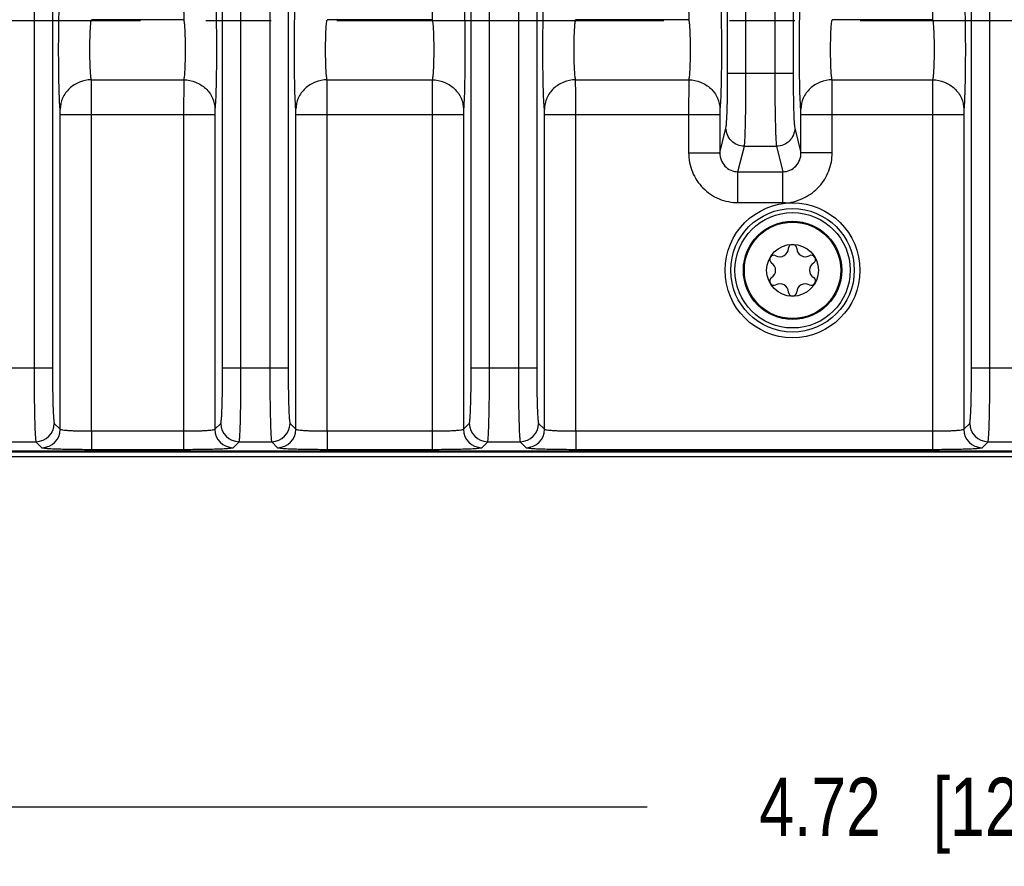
# Model space of a CAD drawing. Header units: inches. Extents: x 0 to 34, y 0 to 22.
# Tile 110 of 179: x 19.6 to 21.7, y 2.2 to 4. Entities that reach past the tile are written whole.
import ezdxf

# ---------------------------------------------------------------- set-up
doc = ezdxf.new("R2010")
doc.units = ezdxf.units.IN
doc.header["$LTSCALE"] = 1.87
doc.header["$MEASUREMENT"] = 0
doc.linetypes.add('CENTER', pattern=[0.6, 0.375, -0.075, 0.075, -0.075])
doc.layers.get('0').update_dxf_attribs({"linetype": 'CONTINUOUS'})
for name, color, linetype in [('02___PRT_ALL_AXES', 7, 'CONTINUOUS'), ('COSMETIC', 7, 'CONTINUOUS'), ('DIMENSIONS', 7, 'CONTINUOUS')]:
    doc.layers.add(name, color=color, linetype=linetype)
doc.styles.get("Standard").update_dxf_attribs({"font": 'txt', "width": 0.8})
doc.dimstyles.new('DIMSTYLE_1', dxfattribs={"dimtxt": 0.125, "dimasz": 0.18, "dimexe": 0.125, "dimexo": 0.0625, "dimgap": 0.0625, "dimtad": 0, "dimtih": 1, "dimtoh": 1, "dimzin": 4, "dimdsep": 46, "dimtxsty": 'STANDARD', "dimblk": '_FILLED', "dimblk1": '_FILLED', "dimblk2": '_FILLED', "dimcen": 0.09, "dimadec": 0, "dimazin": 0, "dimtp": 0.001, "dimtm": 0.001, "dimtfac": 1, "dimtofl": 0, "dimtmove": 0, "dimatfit": 3, "dimldrblk": '_FILLED', "dimfxl": 1, "dimtolj": 1, "dimtzin": 4, "dimarcsym": 0})
doc.dimstyles.new('DIMSTYLE_2', dxfattribs={"dimtxt": 0.125, "dimasz": 0.18, "dimexe": 0.125, "dimexo": 0.0625, "dimgap": 0.0625, "dimtad": 0, "dimtih": 1, "dimtoh": 1, "dimzin": 4, "dimdsep": 46, "dimtxsty": 'STANDARD', "dimblk": '_FILLED', "dimblk1": '_FILLED', "dimblk2": '_FILLED', "dimcen": 0.09, "dimadec": 0, "dimazin": 0, "dimtp": 0.01, "dimtm": 0.01, "dimtfac": 1, "dimtofl": 0, "dimtmove": 0, "dimatfit": 3, "dimldrblk": '_FILLED', "dimfxl": 1, "dimtolj": 1, "dimtzin": 4, "dimarcsym": 0})

# ---------------------------------------------------------------- blocks, each defined once
blk = doc.blocks.new('_FILLED')
at = {"color": 0, "linetype": 'BYBLOCK'}
blk.add_solid([(0, 0), (-1, 0.174), (-1, -0.174)], dxfattribs=at)
blk = doc.blocks.new('*D16')
at = {"layer": 'DIMENSIONS', "color": 2, "linetype": 'CONTINUOUS'}
for p, q in [((11.5917, 3.1814), (11.5917, 1.4292)), ((24.4758, 3.0917), (24.4758, 1.4292)), ((11.5917, 1.5542), (17.3088, 1.5542)), ((24.4758, 1.5542), (18.7588, 1.5542))]:
    blk.add_line(p, q, dxfattribs=at)
at = {"layer": 'DIMENSIONS', "color": 2, "linetype": 'CONTINUOUS', "xscale": 0.18, "yscale": 0.18, "zscale": 0.18, "rotation": 180}
blk.add_blockref('_FILLED', (11.5917, 1.5542), dxfattribs=at)
at = {"layer": 'DIMENSIONS', "color": 2, "linetype": 'CONTINUOUS', "xscale": 0.18, "yscale": 0.18, "zscale": 0.18}
blk.add_blockref('_FILLED', (24.4758, 1.5542), dxfattribs=at)
at = {"layer": 'DIMENSIONS', "color": 2, "linetype": 'CONTINUOUS', "insert": (18.0338, 1.6167), "char_height": 0.125, "width": 1.325, "attachment_point": 2, "line_spacing_factor": 0.9}
blk.add_mtext('12.88{\\Ftxt.shx;\\W1.000000;\\H0.125000; }[327.3]', dxfattribs=at)
blk = doc.blocks.new('*D17')
at = {"layer": 'DIMENSIONS', "color": 2, "linetype": 'CONTINUOUS'}
for p, q in [((11.5297, 4.5652), (11.5297, 0.6792)), ((24.4758, 3.0917), (24.4758, 0.6792)), ((11.5297, 0.8042), (17.2778, 0.8042)), ((24.4758, 0.8042), (18.7278, 0.8042))]:
    blk.add_line(p, q, dxfattribs=at)
at = {"layer": 'DIMENSIONS', "color": 2, "linetype": 'CONTINUOUS', "xscale": 0.18, "yscale": 0.18, "zscale": 0.18, "rotation": 180}
blk.add_blockref('_FILLED', (11.5297, 0.8042), dxfattribs=at)
at = {"layer": 'DIMENSIONS', "color": 2, "linetype": 'CONTINUOUS', "xscale": 0.18, "yscale": 0.18, "zscale": 0.18}
blk.add_blockref('_FILLED', (24.4758, 0.8042), dxfattribs=at)
at = {"layer": 'DIMENSIONS', "color": 2, "linetype": 'CONTINUOUS', "insert": (18.0028, 0.8667), "char_height": 0.125, "width": 1.325, "attachment_point": 2, "line_spacing_factor": 0.9}
blk.add_mtext('12.95{\\Ftxt.shx;\\W1.000000;\\H0.125000; }[328.8]', dxfattribs=at)
blk = doc.blocks.new('*D18')
at = {"layer": 'DIMENSIONS', "color": 6, "linetype": 'CONTINUOUS'}
for p, q in [((19.1654, 3.6359), (19.1654, 2.1792)), ((23.8898, 3.6359), (23.8898, 2.1792)), ((19.1654, 2.3042), (20.9526, 2.3042)), ((23.8898, 2.3042), (22.1026, 2.3042))]:
    blk.add_line(p, q, dxfattribs=at)
at = {"layer": 'DIMENSIONS', "color": 6, "linetype": 'CONTINUOUS', "xscale": 0.18, "yscale": 0.18, "zscale": 0.18, "rotation": 180}
blk.add_blockref('_FILLED', (19.1654, 2.3042), dxfattribs=at)
at = {"layer": 'DIMENSIONS', "color": 6, "linetype": 'CONTINUOUS', "xscale": 0.18, "yscale": 0.18, "zscale": 0.18}
blk.add_blockref('_FILLED', (23.8898, 2.3042), dxfattribs=at)
at = {"layer": 'DIMENSIONS', "color": 6, "linetype": 'CONTINUOUS', "insert": (21.5276, 2.3667), "char_height": 0.125, "width": 1.025, "attachment_point": 2, "line_spacing_factor": 0.9}
blk.add_mtext('4.72{\\Ftxt.shx;\\W1.000000;\\H0.125000; }[120]', dxfattribs=at)
blk = doc.blocks.new('*D29')
at = {"layer": 'DIMENSIONS', "color": 2, "linetype": 'CONTINUOUS'}
for p, q in [((19.1654, 3.6359), (19.1654, 2.1792)), ((23.8898, 3.6359), (23.8898, 2.1792)), ((19.1654, 2.3042), (20.9526, 2.3042)), ((23.8898, 2.3042), (22.1026, 2.3042))]:
    blk.add_line(p, q, dxfattribs=at)
at = {"layer": 'DIMENSIONS', "color": 2, "linetype": 'CONTINUOUS', "xscale": 0.18, "yscale": 0.18, "zscale": 0.18, "rotation": 180}
blk.add_blockref('_FILLED', (19.1654, 2.3042), dxfattribs=at)
at = {"layer": 'DIMENSIONS', "color": 2, "linetype": 'CONTINUOUS', "xscale": 0.18, "yscale": 0.18, "zscale": 0.18}
blk.add_blockref('_FILLED', (23.8898, 2.3042), dxfattribs=at)
at = {"layer": 'DIMENSIONS', "color": 2, "linetype": 'CONTINUOUS', "insert": (21.5276, 2.3667), "char_height": 0.125, "width": 1.025, "attachment_point": 2, "line_spacing_factor": 0.9}
blk.add_mtext('4.72{\\Ftxt.shx;\\W1.000000;\\H0.125000; }[120]', dxfattribs=at)

msp = doc.modelspace()

# ---------------------------------------------------------------- linework, layer by layer
at = {"color": 7, "linetype": 'CONTINUOUS'}
for p, q in [((19.639, 6.3336), (19.639, 3.2438)), ((19.6783, 6.3336), (19.6783, 3.2438)), ((20.5756, 3.2438), (20.5756, 6.3336)), ((20.6149, 3.2438), (20.6149, 6.3336)), ((20.6767, 6.3336), (20.6767, 3.2438)), ((20.716, 6.3336), (20.716, 3.2438)), ((21.1252, 3.8755), (21.1252, 6.3336)), ((21.1645, 3.8755), (21.1645, 6.3336)), ((21.2263, 6.3336), (21.2263, 3.8755)), ((21.2656, 6.3336), (21.2656, 3.8755)), ((21.6479, 3.2438), (21.6479, 6.3336)), ((21.6872, 3.2438), (21.6872, 6.3336)), ((20.043, 3.2438), (20.043, 5.702)), ((20.0823, 3.2438), (20.0823, 5.702)), ((20.1441, 5.702), (20.1441, 3.2438)), ((20.1834, 5.702), (20.1834, 3.2438)), ((19.9597, 3.9906), (19.7617, 3.9906)), ((20.4923, 3.9906), (20.2668, 3.9906)), ((21.0419, 3.9906), (20.7994, 3.9906)), ((21.5645, 3.9906), (21.349, 3.9906)), ((19.7617, 3.8619), (19.9597, 3.8619)), ((19.9597, 3.8619), (19.9594, 3.7875)), ((20.2668, 3.8619), (20.4923, 3.8619)), ((20.4923, 3.8619), (20.492, 3.7875)), ((20.7994, 3.8619), (21.0419, 3.8619)), ((21.0419, 3.8619), (21.0416, 3.7875)), ((21.2656, 3.8755), (21.1252, 3.8755)), ((21.349, 3.8619), (21.5645, 3.8619)), ((21.5645, 3.8619), (21.5643, 3.7875)), ((20.0265, 3.7987), (20.0263, 3.7875)), ((20.5591, 3.7987), (20.5589, 3.7875)), ((21.1088, 3.7987), (21.1085, 3.7875)), ((21.6314, 3.7987), (21.6312, 3.7875)), ((19.695, 3.7875), (20.0263, 3.7875)), ((19.695, 3.1131), (19.695, 3.7875)), ((19.7619, 3.1095), (19.7619, 3.7875)), ((19.9594, 3.7875), (19.9594, 3.1095)), ((20.0263, 3.7875), (20.0263, 3.1131)), ((20.2002, 3.7875), (20.5589, 3.7875)), ((20.2002, 3.1131), (20.2002, 3.7875)), ((20.2671, 3.1095), (20.2671, 3.7875)), ((20.492, 3.7875), (20.492, 3.1095)), ((20.5589, 3.7875), (20.5589, 3.1131)), ((20.7328, 3.7875), (21.1085, 3.7875)), ((20.7328, 3.1131), (20.7328, 3.7875)), ((20.7997, 3.1095), (20.7997, 3.7875)), ((21.0416, 3.7875), (21.0416, 3.7055)), ((21.1085, 3.7875), (21.1085, 3.7055)), ((21.2824, 3.7875), (21.6312, 3.7875)), ((21.2824, 3.7055), (21.2824, 3.7875)), ((21.3493, 3.7055), (21.3493, 3.7875)), ((21.5643, 3.7875), (21.5643, 3.1095)), ((21.6312, 3.7875), (21.6312, 3.1131)), ((21.1085, 3.7055), (21.1216, 3.7585)), ((21.2692, 3.7585), (21.2824, 3.7055)), ((21.1474, 3.6649), (21.161, 3.7195)), ((21.161, 3.7195), (21.2299, 3.7195)), ((21.2299, 3.7195), (21.2434, 3.6649)), ((21.0416, 3.7055), (21.1085, 3.7055)), ((21.3493, 3.7055), (21.2824, 3.7055)), ((21.1474, 3.6649), (21.2434, 3.6649)), ((21.1474, 3.5987), (21.1474, 3.6649)), ((21.2434, 3.5987), (21.2434, 3.6649)), ((21.1474, 3.5987), (21.2434, 3.5987)), ((19.6783, 3.2438), (19.5379, 3.2438)), ((20.1834, 3.2438), (20.043, 3.2438)), ((20.716, 3.2438), (20.5756, 3.2438)), ((21.7883, 3.2438), (21.6479, 3.2438)), ((19.6823, 3.1258), (19.695, 3.1131)), ((20.0263, 3.1131), (20.039, 3.1258)), ((20.1874, 3.1258), (20.2002, 3.1131)), ((20.5589, 3.1131), (20.5716, 3.1258)), ((20.72, 3.1258), (20.7328, 3.1131)), ((21.6312, 3.1131), (21.6439, 3.1258)), ((19.7619, 3.1095), (19.9594, 3.1095)), ((19.7619, 3.1095), (19.7619, 3.0701)), ((19.9594, 3.1095), (19.9594, 3.0701)), ((20.2671, 3.1095), (20.492, 3.1095)), ((20.2671, 3.1095), (20.2671, 3.0701)), ((20.492, 3.1095), (20.492, 3.0701)), ((20.7997, 3.1095), (21.5643, 3.1095)), ((20.7997, 3.1095), (20.7997, 3.0701)), ((21.5643, 3.1095), (21.5643, 3.0701)), ((19.5732, 3.0864), (19.643, 3.0864)), ((19.643, 3.0864), (19.6557, 3.0737)), ((20.0656, 3.0737), (20.0784, 3.0864)), ((20.0784, 3.0864), (20.1481, 3.0864)), ((20.1481, 3.0864), (20.1608, 3.0737)), ((20.5982, 3.0737), (20.611, 3.0864)), ((20.611, 3.0864), (20.6807, 3.0864)), ((20.6807, 3.0864), (20.6934, 3.0737)), ((21.6705, 3.0737), (21.6832, 3.0864)), ((21.6832, 3.0864), (21.753, 3.0864)), ((12.6877, 3.0666), (24.3657, 3.0666)), ((15.5528, 3.065), (24.365, 3.065)), ((19.7619, 3.0701), (19.9594, 3.0701)), ((20.2671, 3.0701), (20.492, 3.0701)), ((20.7997, 3.0701), (21.5643, 3.0701)), ((24.3758, 3.0542), (15.553, 3.0542))]:
    msp.add_line(p, q, dxfattribs=at)
for radius in [0.1445, 0.1236, 0.1053, 0.1033, 0.0555]:
    msp.add_circle((21.2643, 3.4537), radius, dxfattribs=at)
for centre, radius, start, end in [((21.2643, 3.5), 0.00906, 1.6303, 178.3697), ((21.2243, 3.4769), 0.00906, 61.6303, 238.3697), ((21.2372, 3.5008), 0.0181, 241.6303, 358.3697), ((21.2915, 3.5008), 0.0181, 181.6303, 298.3697), ((21.3044, 3.4769), 0.00906, 301.6303, 118.3697), ((21.21, 3.4537), 0.0181, 301.6303, 58.3697), ((21.3186, 3.4537), 0.0181, 121.6303, 238.3697), ((21.2243, 3.4306), 0.00906, 121.6303, 298.3697), ((21.2372, 3.4067), 0.0181, 1.6303, 118.3697), ((21.2915, 3.4067), 0.0181, 61.6303, 178.3697), ((21.3044, 3.4306), 0.00906, 241.6303, 58.3697), ((21.2643, 3.4075), 0.00906, 181.6303, 358.3697), ((19.6429, 3.1259), 0.0394, 270.0842, 359.9158), ((20.0784, 3.1259), 0.0394, 180.0842, 269.9158), ((20.148, 3.1259), 0.0394, 270.0842, 359.9158), ((20.611, 3.1259), 0.0394, 180.0842, 269.9158), ((20.6806, 3.1259), 0.0394, 270.0842, 359.9158), ((21.6833, 3.1259), 0.0394, 180.0842, 269.9158), ((19.6556, 3.1131), 0.0394, 270.0842, 359.9158), ((20.0657, 3.1131), 0.0394, 180.0842, 269.9158), ((20.1608, 3.1131), 0.0394, 270.0842, 359.9158), ((20.5983, 3.1131), 0.0394, 180.0842, 269.9158), ((20.6934, 3.1131), 0.0394, 270.0842, 359.9158), ((21.6706, 3.1131), 0.0394, 180.0842, 269.9158)]:
    msp.add_arc(centre, radius, start, end, dxfattribs=at)
for points, knots in [([(19.6948, 3.7987), (19.6941, 3.8052), (19.6933, 3.8216), (19.6919, 3.8642), (19.6914, 3.9262), (19.6919, 3.9883), (19.6933, 4.0308), (19.6941, 4.0473), (19.6948, 4.0538)], [0, 0, 0, 0, 0.076842, 0.193551, 0.5, 0.806448, 0.923156, 1, 1, 1, 1]), ([(19.9594, 4.0649), (19.9594, 4.057), (19.9594, 4.0322), (19.9594, 4.0074), (19.9597, 3.9906)], [0, 0, 0, 0, 0.321754, 1, 1, 1, 1]), ([(20.0265, 4.0538), (20.0272, 4.0473), (20.0281, 4.0308), (20.0294, 3.9883), (20.0299, 3.9262), (20.0294, 3.8642), (20.0281, 3.8216), (20.0272, 3.8052), (20.0265, 3.7987)], [0, 0, 0, 0, 0.076843, 0.193553, 0.5, 0.806449, 0.923157, 1, 1, 1, 1]), ([(20.1999, 3.7987), (20.1992, 3.8052), (20.1984, 3.8216), (20.197, 3.8642), (20.1965, 3.9262), (20.197, 3.9883), (20.1984, 4.0308), (20.1992, 4.0473), (20.1999, 4.0538)], [0, 0, 0, 0, 0.076842, 0.193551, 0.5, 0.806448, 0.923156, 1, 1, 1, 1]), ([(20.492, 4.0649), (20.492, 4.057), (20.492, 4.0322), (20.492, 4.0074), (20.4923, 3.9906)], [0, 0, 0, 0, 0.321754, 1, 1, 1, 1]), ([(20.5591, 4.0538), (20.5598, 4.0473), (20.5606, 4.0308), (20.562, 3.9883), (20.5625, 3.9262), (20.562, 3.8642), (20.5607, 3.8216), (20.5598, 3.8052), (20.5591, 3.7987)], [0, 0, 0, 0, 0.076843, 0.193553, 0.5, 0.806449, 0.923157, 1, 1, 1, 1]), ([(20.7325, 3.7987), (20.7318, 3.8052), (20.731, 3.8216), (20.7296, 3.8642), (20.7291, 3.9262), (20.7296, 3.9883), (20.731, 4.0308), (20.7318, 4.0473), (20.7325, 4.0538)], [0, 0, 0, 0, 0.076842, 0.193551, 0.5, 0.806448, 0.923156, 1, 1, 1, 1]), ([(21.0416, 4.0649), (21.0416, 4.057), (21.0416, 4.0322), (21.0416, 4.0074), (21.0419, 3.9906)], [0, 0, 0, 0, 0.321754, 1, 1, 1, 1]), ([(21.1088, 4.0538), (21.1094, 4.0473), (21.1103, 4.0308), (21.1116, 3.9883), (21.1121, 3.9262), (21.1116, 3.8642), (21.1103, 3.8216), (21.1094, 3.8052), (21.1088, 3.7987)], [0, 0, 0, 0, 0.076843, 0.193553, 0.5, 0.806449, 0.923157, 1, 1, 1, 1]), ([(21.2821, 3.7987), (21.2814, 3.8052), (21.2806, 3.8216), (21.2792, 3.8642), (21.2787, 3.9262), (21.2792, 3.9883), (21.2806, 4.0308), (21.2814, 4.0473), (21.2821, 4.0538)], [0, 0, 0, 0, 0.076842, 0.193551, 0.5, 0.806448, 0.923156, 1, 1, 1, 1]), ([(21.5643, 4.0649), (21.5643, 4.057), (21.5643, 4.0322), (21.5643, 4.0074), (21.5645, 3.9906)], [0, 0, 0, 0, 0.321754, 1, 1, 1, 1]), ([(21.6314, 4.0538), (21.6321, 4.0473), (21.6329, 4.0308), (21.6343, 3.9883), (21.6348, 3.9262), (21.6343, 3.8642), (21.6329, 3.8216), (21.6321, 3.8052), (21.6314, 3.7987)], [0, 0, 0, 0, 0.076843, 0.193553, 0.5, 0.806449, 0.923157, 1, 1, 1, 1]), ([(19.7617, 3.8619), (19.761, 3.8651), (19.7602, 3.8734), (19.7588, 3.8949), (19.7583, 3.9262), (19.7588, 3.9576), (19.7602, 3.9791), (19.761, 3.9874), (19.7617, 3.9906)], [0, 0, 0, 0, 0.077139, 0.193817, 0.499992, 0.806172, 0.922853, 1, 1, 1, 1]), ([(19.9597, 3.9906), (19.9603, 3.9874), (19.9612, 3.9791), (19.9625, 3.9576), (19.963, 3.9262), (19.9625, 3.8949), (19.9612, 3.8734), (19.9603, 3.8651), (19.9597, 3.8619)], [0, 0, 0, 0, 0.077148, 0.193831, 0.500012, 0.806186, 0.922862, 1, 1, 1, 1]), ([(20.2668, 3.8619), (20.2661, 3.8651), (20.2653, 3.8734), (20.2639, 3.8949), (20.2634, 3.9262), (20.2639, 3.9576), (20.2653, 3.9791), (20.2661, 3.9874), (20.2668, 3.9906)], [0, 0, 0, 0, 0.077139, 0.193817, 0.499992, 0.806172, 0.922853, 1, 1, 1, 1]), ([(20.4923, 3.9906), (20.4929, 3.9874), (20.4938, 3.9791), (20.4951, 3.9576), (20.4956, 3.9262), (20.4951, 3.8949), (20.4938, 3.8734), (20.4929, 3.8651), (20.4923, 3.8619)], [0, 0, 0, 0, 0.077148, 0.193831, 0.500012, 0.806186, 0.922862, 1, 1, 1, 1]), ([(20.7994, 3.8619), (20.7987, 3.8651), (20.7979, 3.8734), (20.7965, 3.8949), (20.796, 3.9262), (20.7965, 3.9576), (20.7979, 3.9791), (20.7987, 3.9874), (20.7994, 3.9906)], [0, 0, 0, 0, 0.077139, 0.193817, 0.499992, 0.806172, 0.922853, 1, 1, 1, 1]), ([(21.0419, 3.9906), (21.0425, 3.9874), (21.0434, 3.9791), (21.0447, 3.9576), (21.0452, 3.9262), (21.0447, 3.8949), (21.0434, 3.8734), (21.0425, 3.8651), (21.0419, 3.8619)], [0, 0, 0, 0, 0.077148, 0.193831, 0.500012, 0.806186, 0.922862, 1, 1, 1, 1]), ([(21.349, 3.8619), (21.3483, 3.8651), (21.3475, 3.8734), (21.3461, 3.8949), (21.3456, 3.9262), (21.3461, 3.9576), (21.3475, 3.9791), (21.3483, 3.9874), (21.349, 3.9906)], [0, 0, 0, 0, 0.077139, 0.193817, 0.499992, 0.806172, 0.922853, 1, 1, 1, 1]), ([(21.5645, 3.9906), (21.5652, 3.9874), (21.566, 3.9791), (21.5674, 3.9576), (21.5679, 3.9262), (21.5674, 3.8949), (21.566, 3.8734), (21.5652, 3.8651), (21.5645, 3.8619)], [0, 0, 0, 0, 0.077148, 0.193831, 0.500012, 0.806186, 0.922862, 1, 1, 1, 1]), ([(19.7617, 3.8619), (19.753, 3.8618), (19.7357, 3.8584), (19.7136, 3.8444), (19.6986, 3.8236), (19.6949, 3.8069), (19.6948, 3.7987)], [0, 0, 0, 0, 0.256111, 0.509215, 0.756946, 1, 1, 1, 1]), ([(19.7619, 3.7875), (19.7619, 3.7955), (19.7619, 3.8203), (19.7619, 3.8451), (19.7617, 3.8619)], [0, 0, 0, 0, 0.321747, 1, 1, 1, 1]), ([(19.9597, 3.8619), (19.9683, 3.8618), (19.9856, 3.8584), (20.0077, 3.8444), (20.0227, 3.8236), (20.0264, 3.8069), (20.0265, 3.7987)], [0, 0, 0, 0, 0.256111, 0.509215, 0.756946, 1, 1, 1, 1]), ([(20.2668, 3.8619), (20.2581, 3.8618), (20.2408, 3.8584), (20.2188, 3.8444), (20.2037, 3.8236), (20.2, 3.8069), (20.1999, 3.7987)], [0, 0, 0, 0, 0.256111, 0.509215, 0.756946, 1, 1, 1, 1]), ([(20.2671, 3.7875), (20.2671, 3.7955), (20.267, 3.8203), (20.267, 3.8451), (20.2668, 3.8619)], [0, 0, 0, 0, 0.321747, 1, 1, 1, 1]), ([(20.4923, 3.8619), (20.5009, 3.8618), (20.5182, 3.8584), (20.5403, 3.8444), (20.5553, 3.8236), (20.559, 3.8069), (20.5591, 3.7987)], [0, 0, 0, 0, 0.256111, 0.509215, 0.756946, 1, 1, 1, 1]), ([(20.7994, 3.8619), (20.7907, 3.8618), (20.7734, 3.8584), (20.7514, 3.8444), (20.7363, 3.8236), (20.7326, 3.8069), (20.7325, 3.7987)], [0, 0, 0, 0, 0.256111, 0.509215, 0.756946, 1, 1, 1, 1]), ([(20.7997, 3.7875), (20.7997, 3.7955), (20.7996, 3.8203), (20.7996, 3.8451), (20.7994, 3.8619)], [0, 0, 0, 0, 0.321747, 1, 1, 1, 1]), ([(21.0419, 3.8619), (21.0505, 3.8618), (21.0678, 3.8584), (21.0899, 3.8444), (21.1049, 3.8236), (21.1087, 3.8069), (21.1088, 3.7987)], [0, 0, 0, 0, 0.256111, 0.509215, 0.756946, 1, 1, 1, 1]), ([(21.1216, 3.7585), (21.122, 3.7601), (21.1225, 3.7645), (21.1235, 3.7776), (21.1244, 3.8012), (21.1251, 3.8358), (21.1252, 3.8617), (21.1252, 3.8755)], [0, 0, 0, 0, 0.041371, 0.113097, 0.337931, 0.646517, 1, 1, 1, 1]), ([(21.161, 3.7195), (21.1614, 3.7216), (21.1619, 3.7275), (21.1629, 3.745), (21.1637, 3.7765), (21.1644, 3.8226), (21.1645, 3.8571), (21.1645, 3.8755)], [0, 0, 0, 0, 0.041185, 0.112845, 0.337715, 0.6464, 1, 1, 1, 1]), ([(21.2263, 3.8755), (21.2263, 3.8571), (21.2264, 3.8226), (21.2272, 3.7765), (21.228, 3.745), (21.229, 3.7275), (21.2295, 3.7216), (21.2299, 3.7195)], [0, 0, 0, 0, 0.353552, 0.662251, 0.887147, 0.958813, 1, 1, 1, 1]), ([(21.2656, 3.8755), (21.2656, 3.8617), (21.2658, 3.8358), (21.2665, 3.8012), (21.2673, 3.7776), (21.2683, 3.7645), (21.2688, 3.7601), (21.2692, 3.7585)], [0, 0, 0, 0, 0.353435, 0.662039, 0.886898, 0.958626, 1, 1, 1, 1]), ([(21.349, 3.8619), (21.3403, 3.8618), (21.323, 3.8584), (21.301, 3.8444), (21.2859, 3.8236), (21.2822, 3.8069), (21.2821, 3.7987)], [0, 0, 0, 0, 0.256111, 0.509215, 0.756946, 1, 1, 1, 1]), ([(21.3493, 3.7875), (21.3493, 3.7955), (21.3492, 3.8203), (21.3492, 3.8451), (21.349, 3.8619)], [0, 0, 0, 0, 0.321747, 1, 1, 1, 1]), ([(21.5645, 3.8619), (21.5732, 3.8618), (21.5905, 3.8584), (21.6126, 3.8444), (21.6276, 3.8236), (21.6313, 3.8069), (21.6314, 3.7987)], [0, 0, 0, 0, 0.256111, 0.509215, 0.756946, 1, 1, 1, 1]), ([(19.695, 3.7875), (19.695, 3.7887), (19.695, 3.7924), (19.695, 3.7962), (19.6948, 3.7987)], [0, 0, 0, 0, 0.321679, 1, 1, 1, 1]), ([(20.2002, 3.7875), (20.2002, 3.7887), (20.2001, 3.7924), (20.2001, 3.7962), (20.1999, 3.7987)], [0, 0, 0, 0, 0.321679, 1, 1, 1, 1]), ([(20.7328, 3.7875), (20.7328, 3.7887), (20.7327, 3.7924), (20.7327, 3.7962), (20.7325, 3.7987)], [0, 0, 0, 0, 0.321679, 1, 1, 1, 1]), ([(21.2824, 3.7875), (21.2824, 3.7887), (21.2823, 3.7924), (21.2823, 3.7962), (21.2821, 3.7987)], [0, 0, 0, 0, 0.321679, 1, 1, 1, 1]), ([(21.161, 3.7195), (21.151, 3.7196), (21.1302, 3.7279), (21.1217, 3.7486), (21.1216, 3.7585)], [0, 0, 0, 0, 0.50164, 1, 1, 1, 1]), ([(21.2692, 3.7585), (21.2691, 3.7486), (21.2606, 3.7279), (21.2399, 3.7196), (21.2299, 3.7195)], [0, 0, 0, 0, 0.498372, 1, 1, 1, 1]), ([(21.0416, 3.7055), (21.0416, 3.6917), (21.047, 3.6637), (21.0704, 3.6282), (21.1056, 3.6043), (21.1336, 3.5987), (21.1474, 3.5987)], [0, 0, 0, 0, 0.250076, 0.500052, 0.75, 1, 1, 1, 1]), ([(21.1085, 3.7055), (21.1084, 3.6954), (21.1144, 3.6792), (21.1316, 3.6671), (21.1422, 3.6649), (21.1474, 3.6649)], [0, 0, 0, 0, 0.491826, 0.745459, 1, 1, 1, 1]), ([(21.2434, 3.6649), (21.2486, 3.6649), (21.2592, 3.6671), (21.2764, 3.6792), (21.2825, 3.6954), (21.2824, 3.7055)], [0, 0, 0, 0, 0.254541, 0.508175, 1, 1, 1, 1]), ([(21.2524, 3.598), (21.2589, 3.5985), (21.2719, 3.6015), (21.2901, 3.6093), (21.3072, 3.6194), (21.3268, 3.6372), (21.3444, 3.6659), (21.3493, 3.6924), (21.3493, 3.7055)], [0, 0, 0, 0, 0.12495, 0.250807, 0.375849, 0.50091, 0.750515, 1, 1, 1, 1]), ([(21.2434, 3.5987), (21.2449, 3.5987), (21.2479, 3.599), (21.2509, 3.5984), (21.2524, 3.598)], [0, 0, 0, 0, 0.499959, 1, 1, 1, 1]), ([(19.639, 3.2438), (19.639, 3.2242), (19.6391, 3.1956), (19.6396, 3.1591), (19.6401, 3.1358), (19.6406, 3.1164), (19.6412, 3.1031), (19.6418, 3.095), (19.6421, 3.0908), (19.6425, 3.0882), (19.6427, 3.0868), (19.643, 3.0864)], [0, 0, 0, 0, 0.374574, 0.544541, 0.694494, 0.819013, 0.913444, 0.948291, 0.974421, 0.99167, 1, 1, 1, 1]), ([(19.6783, 3.2438), (19.6783, 3.2291), (19.6785, 3.2076), (19.6789, 3.1803), (19.6794, 3.1628), (19.68, 3.1483), (19.6806, 3.1383), (19.6811, 3.1322), (19.6814, 3.1291), (19.6818, 3.1271), (19.6821, 3.126), (19.6823, 3.1258)], [0, 0, 0, 0, 0.374326, 0.544184, 0.694048, 0.818512, 0.912947, 0.947829, 0.974027, 0.991398, 1, 1, 1, 1]), ([(20.039, 3.1258), (20.0393, 3.126), (20.0395, 3.1271), (20.0399, 3.1291), (20.0402, 3.1322), (20.0408, 3.1383), (20.0413, 3.1483), (20.0419, 3.1628), (20.0424, 3.1803), (20.0429, 3.2076), (20.043, 3.2291), (20.043, 3.2438)], [0, 0, 0, 0, 0.008602, 0.025973, 0.052171, 0.087053, 0.181488, 0.305952, 0.455816, 0.625674, 1, 1, 1, 1]), ([(20.0784, 3.0864), (20.0786, 3.0868), (20.0788, 3.0882), (20.0792, 3.0908), (20.0796, 3.095), (20.0801, 3.1031), (20.0807, 3.1164), (20.0813, 3.1358), (20.0817, 3.1591), (20.0822, 3.1956), (20.0823, 3.2242), (20.0823, 3.2438)], [0, 0, 0, 0, 0.00833, 0.025579, 0.051709, 0.086556, 0.180987, 0.305506, 0.455459, 0.625426, 1, 1, 1, 1]), ([(20.1441, 3.2438), (20.1441, 3.2242), (20.1442, 3.1956), (20.1447, 3.1591), (20.1452, 3.1358), (20.1458, 3.1164), (20.1463, 3.1031), (20.1469, 3.095), (20.1472, 3.0908), (20.1476, 3.0882), (20.1478, 3.0868), (20.1481, 3.0864)], [0, 0, 0, 0, 0.374574, 0.544541, 0.694494, 0.819013, 0.913444, 0.948291, 0.974421, 0.99167, 1, 1, 1, 1]), ([(20.1834, 3.2438), (20.1834, 3.2291), (20.1836, 3.2076), (20.1841, 3.1803), (20.1845, 3.1628), (20.1851, 3.1483), (20.1857, 3.1383), (20.1862, 3.1322), (20.1866, 3.1291), (20.1869, 3.1271), (20.1872, 3.126), (20.1874, 3.1258)], [0, 0, 0, 0, 0.374326, 0.544184, 0.694048, 0.818512, 0.912947, 0.947829, 0.974027, 0.991398, 1, 1, 1, 1]), ([(20.5716, 3.1258), (20.5719, 3.126), (20.5721, 3.1271), (20.5725, 3.1291), (20.5728, 3.1322), (20.5734, 3.1383), (20.5739, 3.1483), (20.5745, 3.1628), (20.575, 3.1803), (20.5755, 3.2076), (20.5756, 3.2291), (20.5756, 3.2438)], [0, 0, 0, 0, 0.008602, 0.025973, 0.052171, 0.087053, 0.181488, 0.305952, 0.455816, 0.625674, 1, 1, 1, 1]), ([(20.611, 3.0864), (20.6112, 3.0868), (20.6114, 3.0882), (20.6118, 3.0908), (20.6122, 3.095), (20.6127, 3.1031), (20.6133, 3.1164), (20.6138, 3.1358), (20.6143, 3.1591), (20.6148, 3.1956), (20.6149, 3.2242), (20.6149, 3.2438)], [0, 0, 0, 0, 0.00833, 0.025579, 0.051709, 0.086556, 0.180987, 0.305506, 0.455459, 0.625426, 1, 1, 1, 1]), ([(20.6767, 3.2438), (20.6767, 3.2242), (20.6768, 3.1956), (20.6773, 3.1591), (20.6778, 3.1358), (20.6784, 3.1164), (20.6789, 3.1031), (20.6795, 3.095), (20.6798, 3.0908), (20.6802, 3.0882), (20.6804, 3.0868), (20.6807, 3.0864)], [0, 0, 0, 0, 0.374574, 0.544541, 0.694494, 0.819013, 0.913444, 0.948291, 0.974421, 0.99167, 1, 1, 1, 1]), ([(20.716, 3.2438), (20.716, 3.2291), (20.7162, 3.2076), (20.7167, 3.1803), (20.7171, 3.1628), (20.7177, 3.1483), (20.7183, 3.1383), (20.7188, 3.1322), (20.7192, 3.1291), (20.7195, 3.1271), (20.7198, 3.126), (20.72, 3.1258)], [0, 0, 0, 0, 0.374326, 0.544184, 0.694048, 0.818512, 0.912947, 0.947829, 0.974027, 0.991398, 1, 1, 1, 1]), ([(21.6439, 3.1258), (21.6441, 3.126), (21.6444, 3.1271), (21.6448, 3.1291), (21.6451, 3.1322), (21.6456, 3.1383), (21.6462, 3.1483), (21.6468, 3.1628), (21.6473, 3.1803), (21.6477, 3.2076), (21.6479, 3.2291), (21.6479, 3.2438)], [0, 0, 0, 0, 0.008602, 0.025973, 0.052171, 0.087053, 0.181488, 0.305952, 0.455816, 0.625674, 1, 1, 1, 1]), ([(21.6832, 3.0864), (21.6835, 3.0868), (21.6837, 3.0882), (21.6841, 3.0908), (21.6844, 3.095), (21.685, 3.1031), (21.6856, 3.1164), (21.6861, 3.1358), (21.6866, 3.1591), (21.6871, 3.1956), (21.6872, 3.2242), (21.6872, 3.2438)], [0, 0, 0, 0, 0.00833, 0.025579, 0.051709, 0.086556, 0.180987, 0.305506, 0.455459, 0.625426, 1, 1, 1, 1]), ([(19.695, 3.1131), (19.6954, 3.1125), (19.6977, 3.1122), (19.7014, 3.1115), (19.7078, 3.111), (19.716, 3.1104), (19.7259, 3.11), (19.7414, 3.1096), (19.7536, 3.1095), (19.7619, 3.1095)], [0, 0, 0, 0, 0.027055, 0.088463, 0.182905, 0.307206, 0.456809, 0.62635, 1, 1, 1, 1]), ([(19.9594, 3.1095), (19.9677, 3.1095), (19.9799, 3.1096), (19.9954, 3.11), (20.0053, 3.1104), (20.0135, 3.111), (20.0199, 3.1115), (20.0237, 3.1122), (20.0259, 3.1125), (20.0263, 3.1131)], [0, 0, 0, 0, 0.373652, 0.543197, 0.692801, 0.817102, 0.911543, 0.972946, 1, 1, 1, 1]), ([(20.2002, 3.1131), (20.2005, 3.1125), (20.2028, 3.1122), (20.2065, 3.1115), (20.2129, 3.111), (20.2211, 3.1104), (20.231, 3.11), (20.2465, 3.1096), (20.2587, 3.1095), (20.2671, 3.1095)], [0, 0, 0, 0, 0.027055, 0.088463, 0.182905, 0.307206, 0.456809, 0.62635, 1, 1, 1, 1]), ([(20.492, 3.1095), (20.5003, 3.1095), (20.5125, 3.1096), (20.528, 3.11), (20.5379, 3.1104), (20.5461, 3.111), (20.5525, 3.1115), (20.5563, 3.1122), (20.5585, 3.1125), (20.5589, 3.1131)], [0, 0, 0, 0, 0.373652, 0.543197, 0.692801, 0.817102, 0.911543, 0.972946, 1, 1, 1, 1]), ([(20.7328, 3.1131), (20.7331, 3.1125), (20.7354, 3.1122), (20.7391, 3.1115), (20.7455, 3.111), (20.7537, 3.1104), (20.7636, 3.11), (20.7791, 3.1096), (20.7913, 3.1095), (20.7997, 3.1095)], [0, 0, 0, 0, 0.027055, 0.088463, 0.182905, 0.307206, 0.456809, 0.62635, 1, 1, 1, 1]), ([(21.5643, 3.1095), (21.5726, 3.1095), (21.5848, 3.1096), (21.6003, 3.11), (21.6102, 3.1104), (21.6184, 3.111), (21.6248, 3.1115), (21.6285, 3.1122), (21.6308, 3.1125), (21.6312, 3.1131)], [0, 0, 0, 0, 0.373652, 0.543197, 0.692801, 0.817102, 0.911543, 0.972946, 1, 1, 1, 1]), ([(19.6557, 3.0737), (19.6559, 3.0735), (19.6569, 3.0733), (19.6598, 3.0727), (19.666, 3.0722), (19.6759, 3.0716), (19.689, 3.0711), (19.7047, 3.0707), (19.7294, 3.0702), (19.7487, 3.0701), (19.7619, 3.0701)], [0, 0, 0, 0, 0.0086, 0.025971, 0.087041, 0.181466, 0.305925, 0.455789, 0.62565, 1, 1, 1, 1]), ([(19.9594, 3.0701), (19.9727, 3.0701), (19.992, 3.0702), (20.0166, 3.0707), (20.0323, 3.0711), (20.0454, 3.0716), (20.0553, 3.0722), (20.0615, 3.0727), (20.0644, 3.0733), (20.0654, 3.0735), (20.0656, 3.0737)], [0, 0, 0, 0, 0.374347, 0.54421, 0.694075, 0.818534, 0.912958, 0.974027, 0.991399, 1, 1, 1, 1]), ([(20.1608, 3.0737), (20.161, 3.0735), (20.162, 3.0733), (20.165, 3.0727), (20.1712, 3.0722), (20.181, 3.0716), (20.1941, 3.0711), (20.2099, 3.0707), (20.2345, 3.0702), (20.2538, 3.0701), (20.2671, 3.0701)], [0, 0, 0, 0, 0.0086, 0.025971, 0.087041, 0.181466, 0.305925, 0.455789, 0.62565, 1, 1, 1, 1]), ([(20.492, 3.0701), (20.5053, 3.0701), (20.5246, 3.0702), (20.5492, 3.0707), (20.5649, 3.0711), (20.578, 3.0716), (20.5879, 3.0722), (20.5941, 3.0727), (20.597, 3.0733), (20.598, 3.0735), (20.5982, 3.0737)], [0, 0, 0, 0, 0.374347, 0.54421, 0.694075, 0.818534, 0.912958, 0.974027, 0.991399, 1, 1, 1, 1]), ([(20.6934, 3.0737), (20.6936, 3.0735), (20.6946, 3.0733), (20.6976, 3.0727), (20.7038, 3.0722), (20.7136, 3.0716), (20.7267, 3.0711), (20.7425, 3.0707), (20.7671, 3.0702), (20.7864, 3.0701), (20.7997, 3.0701)], [0, 0, 0, 0, 0.0086, 0.025971, 0.087041, 0.181466, 0.305925, 0.455789, 0.62565, 1, 1, 1, 1]), ([(21.5643, 3.0701), (21.5775, 3.0701), (21.5968, 3.0702), (21.6215, 3.0707), (21.6372, 3.0711), (21.6503, 3.0716), (21.6602, 3.0722), (21.6664, 3.0727), (21.6693, 3.0733), (21.6703, 3.0735), (21.6705, 3.0737)], [0, 0, 0, 0, 0.374347, 0.54421, 0.694075, 0.818534, 0.912958, 0.974027, 0.991399, 1, 1, 1, 1])]:
    msp.add_open_spline(points, degree=3, knots=knots, dxfattribs=at)
at = {"layer": '02___PRT_ALL_AXES', "color": 7, "linetype": 'CENTER'}
msp.add_line((19.1654, 3.9887), (23.5995, 3.9887), dxfattribs=at)
at = {"layer": 'COSMETIC', "color": 7, "linetype": 'CONTINUOUS'}
msp.add_circle((21.2643, 3.4537), 0.1323, dxfattribs=at)

# ---------------------------------------------------------------- dimensions: what is measured, and where the dimension line sits
at = {"layer": 'DIMENSIONS', "color": 2, "linetype": 'CONTINUOUS'}
dim = msp.add_linear_dim(base=(24.4758, 0.8042), p1=(11.5297, 4.6277), p2=(24.4758, 3.1542), dimstyle='DIMSTYLE_2', dxfattribs=at)
dim.commit()
dim.dimension.update_dxf_attribs({"geometry": '*D17', "text_midpoint": (18.0028, 0.8042), "dimtype": 160})
at = {"layer": 'DIMENSIONS', "color": 6, "linetype": 'CONTINUOUS'}
dim = msp.add_linear_dim(base=(19.1654, 2.3042), p1=(23.8898, 3.6984), p2=(19.1654, 3.6984), angle=180, dimstyle='DIMSTYLE_2', dxfattribs=at)
dim.commit()
dim.dimension.update_dxf_attribs({"geometry": '*D18', "text_midpoint": (21.5276, 2.3042), "dimtype": 160})
at = {"layer": 'DIMENSIONS', "color": 2, "linetype": 'CONTINUOUS'}
for base, p1, p2, dimstyle, picture, middle in [((19.1654, 2.3042), (23.8898, 3.6984), (19.1654, 3.6984), 'DIMSTYLE_1', '*D29', (21.5276, 2.3042)), ((11.5917, 1.5542), (24.4758, 3.1542), (11.5917, 3.2439), 'DIMSTYLE_2', '*D16', (18.0338, 1.5542))]:
    dim = msp.add_linear_dim(base=base, p1=p1, p2=p2, angle=180, dimstyle=dimstyle, dxfattribs=at)
    dim.commit()
    dim.dimension.update_dxf_attribs({"geometry": picture, "text_midpoint": middle, "dimtype": 160})

doc.saveas('drawing.dxf')
